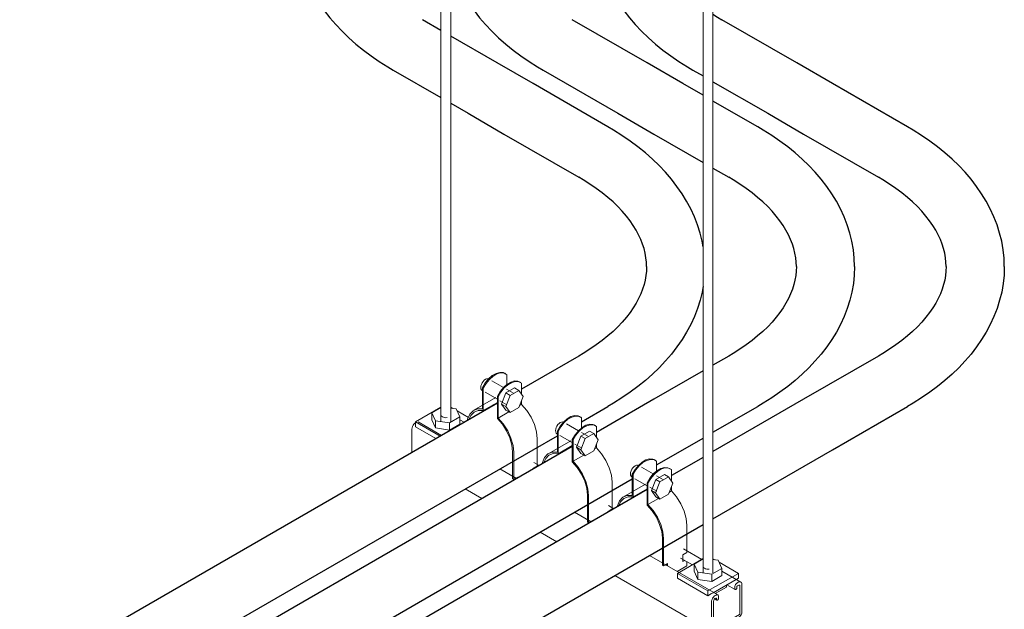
# Model space of a CAD drawing. Header units: inches. Extents: x 413 to 839, y -191 to 127.
# Tile 7 of 10: x 763 to 800, y 29 to 51. Entities that reach past the tile are written whole.
import ezdxf

# ---------------------------------------------------------------- set-up
doc = ezdxf.new("R2010")
doc.units = ezdxf.units.IN
doc.header["$MEASUREMENT"] = 0
for name, color, linetype, lineweight in [('A-GENM', 13, 'Continuous', 9), ('E-POWR-CNDT', 130, 'Continuous', 30), ('S-BEAM', 12, 'Continuous', 9), ('S-COLS', 52, 'Continuous', 9), ('S-FSTN', 2, 'Continuous', 9)]:
    doc.layers.add(name, color=color, linetype=linetype, lineweight=lineweight)

# ---------------------------------------------------------------- blocks, each defined once
blk = doc.blocks.new('P1100 - Pipe and Rigid Steel Conduit Clamp - P1117 - 2_-V40-3D - Retail 109 Rack Installation')
at = {"layer": 'A-GENM'}
for p, q in [((780.885, 37.645), (780.853, 37.663)), ((780.895, 37.633), (780.927, 37.615)), ((780.927, 37.615), (780.927, 37.238)), ((780.803, 37.128), (780.36, 37.384)), ((781.447, 37.32), (781.415, 37.339)), ((781.489, 37.291), (781.457, 37.309)), ((781.489, 36.869), (781.489, 37.291)), ((779.997, 37.016), (780.011, 37.008)), ((780.043, 37.105), (780.011, 37.123)), ((780.011, 37.123), (780.011, 36.318)), ((780.043, 36.259), (780.043, 37.105)), ((780.11, 36.951), (780.573, 36.683)), ((780.733, 36.503), (780.896, 36.923)), ((781.058, 36.83), (780.895, 36.409)), ((780.896, 36.923), (781.222, 37.111)), ((781.058, 36.83), (780.896, 36.923)), ((781.184, 36.908), (780.922, 37.059)), ((781.384, 37.018), (781.058, 36.83)), ((781.384, 37.018), (781.222, 37.111)), ((781.547, 36.786), (781.384, 37.018)), ((780.514, 36.748), (779.683, 36.268)), ((780.573, 36.565), (780.043, 36.259)), ((780.399, 36.473), (780.386, 36.433)), ((780.573, 36.799), (780.605, 36.78)), ((780.573, 35.952), (780.573, 36.799)), ((780.605, 36.78), (780.605, 35.975)), ((780.672, 36.626), (780.934, 36.475)), ((780.896, 36.271), (780.733, 36.503)), ((780.733, 36.503), (780.895, 36.409)), ((781.384, 36.366), (781.547, 36.786)), ((781.414, 36.442), (781.489, 36.486)), ((781.489, 36.486), (781.489, 36.636)), ((780.605, 35.975), (781.007, 36.207)), ((780.895, 36.409), (781.058, 36.178)), ((781.058, 36.178), (780.896, 36.271)), ((781.058, 36.178), (781.384, 36.366)), ((782.076, 35.185), (782.076, 34.166)), ((781.148, 34.701), (781.148, 33.681)), ((781.192, 33.656), (781.192, 34.675)), ((781.926, 34.08), (782.034, 34.142)), ((781.926, 34.052), (781.926, 34.08)), ((782.037, 34.144), (782.068, 34.162)), ((781.148, 33.681), (781.192, 33.656)), ((781.2, 33.66), (781.25, 33.69)), ((781.251, 33.69), (781.342, 33.743)), ((781.298, 33.689), (781.298, 33.717)), ((781.342, 33.743), (781.342, 33.715))]:
    blk.add_line(p, q, dxfattribs=at)
for points in [[(780.011, 37.123, 0), (780.115, 37.299, 0), (780.241, 37.454, 0), (780.381, 37.577, 0), (780.525, 37.66, 0), (780.665, 37.698, 0), (780.791, 37.689, 0), (780.895, 37.633, 0)], [(780.927, 37.615, 0), (780.823, 37.671, 0), (780.697, 37.68, 0), (780.557, 37.642, 0), (780.413, 37.558, 0), (780.273, 37.435, 0), (780.147, 37.281, 0), (780.043, 37.105, 0)], [(779.945, 37.13, 0), (779.951, 37.187, 0), (779.969, 37.246, 0), (779.997, 37.305, 0), (780.033, 37.358, 0), (780.076, 37.403, 0), (780.122, 37.437, 0), (780.167, 37.456, 0), (780.21, 37.46, 0), (780.24, 37.452, 0)], [(780.573, 36.799, 0), (780.677, 36.975, 0), (780.803, 37.129, 0), (780.943, 37.252, 0), (781.087, 37.335, 0), (781.227, 37.374, 0), (781.353, 37.365, 0), (781.457, 37.309, 0)], [(781.489, 37.291, 0), (781.385, 37.346, 0), (781.259, 37.356, 0), (781.119, 37.317, 0), (780.975, 37.234, 0), (780.835, 37.111, 0), (780.709, 36.956, 0), (780.605, 36.78, 0)], [(779.997, 37.016, 0), (779.969, 37.042, 0), (779.951, 37.081, 0), (779.945, 37.13, 0)], [(781.489, 36.486, 0), (781.683, 36.262, 0), (781.847, 36.004, 0), (781.971, 35.727, 0), (782.049, 35.449, 0), (782.076, 35.185, 0)], [(780.011, 36.318, 0), (779.818, 36.318, 0), (779.654, 36.249, 0), (779.529, 36.117, 0), (779.451, 35.929, 0), (779.442, 35.889, 0)], [(779.502, 35.923, 0), (779.571, 36.076, 0), (779.694, 36.201, 0), (779.854, 36.263, 0), (780.043, 36.259, 0)], [(780.573, 35.952, 0), (780.762, 35.739, 0), (780.923, 35.491, 0), (781.045, 35.225, 0), (781.122, 34.955, 0), (781.148, 34.701, 0)], [(781.192, 34.675, 0), (781.165, 34.939, 0), (781.087, 35.217, 0), (780.963, 35.493, 0), (780.799, 35.751, 0), (780.605, 35.975, 0)]]:
    blk.add_polyline3d(points, dxfattribs=at)
blk = doc.blocks.new('P1100 - Pipe and Rigid Steel Conduit Clamp - P1117 - 2_-V17-3D - Retail 109 Rack Installation')
at = {"layer": 'A-GENM'}
for p, q in [((614.008, -61.968), (613.976, -61.949)), ((614.018, -61.979), (614.05, -61.997)), ((614.05, -61.997), (614.05, -62.375)), ((613.926, -62.485), (613.483, -62.229)), ((614.57, -62.292), (614.538, -62.274)), ((614.612, -62.322), (614.58, -62.304)), ((614.612, -62.744), (614.612, -62.322)), ((613.12, -62.597), (613.134, -62.605)), ((613.166, -62.508), (613.134, -62.489)), ((613.134, -62.489), (613.134, -63.294)), ((613.166, -63.354), (613.166, -62.508)), ((613.233, -62.662), (613.696, -62.93)), ((613.696, -62.814), (613.728, -62.832)), ((613.696, -63.66), (613.696, -62.814)), ((613.728, -62.832), (613.728, -63.637)), ((613.856, -63.11), (614.019, -62.69)), ((614.181, -62.783), (614.018, -63.203)), ((614.019, -62.69), (614.345, -62.501)), ((614.181, -62.783), (614.019, -62.69)), ((614.307, -62.705), (614.045, -62.554)), ((614.507, -62.595), (614.181, -62.783)), ((614.507, -62.595), (614.345, -62.501)), ((614.67, -62.827), (614.507, -62.595)), ((614.507, -63.247), (614.67, -62.827)), ((613.637, -62.865), (612.806, -63.345)), ((613.696, -63.048), (613.166, -63.354)), ((613.522, -63.14), (613.509, -63.179)), ((613.795, -62.987), (614.057, -63.138)), ((614.019, -63.342), (613.856, -63.11)), ((613.856, -63.11), (614.018, -63.203)), ((614.018, -63.203), (614.181, -63.435)), ((614.536, -63.171), (614.612, -63.127)), ((614.612, -63.127), (614.612, -62.976)), ((613.728, -63.637), (614.13, -63.405)), ((614.181, -63.435), (614.019, -63.342)), ((614.181, -63.435), (614.507, -63.247)), ((615.199, -64.427), (615.199, -65.446)), ((614.271, -64.912), (614.271, -65.931)), ((614.315, -65.957), (614.315, -64.937)), ((615.049, -65.533), (615.191, -65.451)), ((615.049, -65.561), (615.049, -65.533)), ((614.271, -65.931), (614.315, -65.957)), ((614.322, -65.952), (614.373, -65.923)), ((614.374, -65.923), (614.465, -65.87)), ((614.421, -65.923), (614.421, -65.896)), ((614.465, -65.87), (614.465, -65.898))]:
    blk.add_line(p, q, dxfattribs=at)
for points in [[(613.134, -62.489, 0), (613.238, -62.313, 0), (613.364, -62.159, 0), (613.504, -62.036, 0), (613.648, -61.953, 0), (613.788, -61.914, 0), (613.914, -61.923, 0), (614.018, -61.979, 0)], [(614.05, -61.997, 0), (613.946, -61.942, 0), (613.82, -61.933, 0), (613.68, -61.971, 0), (613.535, -62.054, 0), (613.396, -62.177, 0), (613.27, -62.332, 0), (613.166, -62.508, 0)], [(613.068, -62.482, 0), (613.074, -62.426, 0), (613.091, -62.366, 0), (613.12, -62.308, 0), (613.156, -62.254, 0), (613.199, -62.209, 0), (613.245, -62.176, 0), (613.29, -62.157, 0), (613.333, -62.152, 0), (613.363, -62.16, 0)], [(613.696, -62.814, 0), (613.8, -62.638, 0), (613.926, -62.484, 0), (614.066, -62.361, 0), (614.21, -62.277, 0), (614.35, -62.239, 0), (614.476, -62.248, 0), (614.58, -62.304, 0)], [(614.612, -62.322, 0), (614.508, -62.266, 0), (614.382, -62.257, 0), (614.242, -62.296, 0), (614.098, -62.379, 0), (613.958, -62.502, 0), (613.832, -62.656, 0), (613.728, -62.832, 0)], [(613.12, -62.597, 0), (613.091, -62.571, 0), (613.074, -62.532, 0), (613.068, -62.482, 0)], [(614.612, -63.127, 0), (614.805, -63.351, 0), (614.969, -63.609, 0), (615.094, -63.885, 0), (615.172, -64.164, 0), (615.199, -64.427, 0)], [(613.134, -63.294, 0), (612.94, -63.295, 0), (612.776, -63.363, 0), (612.652, -63.496, 0), (612.574, -63.684, 0), (612.565, -63.723, 0)], [(612.625, -63.69, 0), (612.694, -63.537, 0), (612.816, -63.412, 0), (612.977, -63.349, 0), (613.166, -63.354, 0)], [(613.696, -63.66, 0), (613.885, -63.874, 0), (614.045, -64.121, 0), (614.168, -64.388, 0), (614.245, -64.657, 0), (614.271, -64.912, 0)], [(614.315, -64.937, 0), (614.288, -64.674, 0), (614.21, -64.396, 0), (614.086, -64.119, 0), (613.921, -63.861, 0), (613.728, -63.637, 0)]]:
    blk.add_polyline3d(points, dxfattribs=at)
blk = doc.blocks.new('P1100 - Pipe and Rigid Steel Conduit Clamp - P1117 - 2_-V18-3D - Retail 109 Rack Installation')
at = {"layer": 'A-GENM'}
for p, q in [((616.836, -63.601), (616.804, -63.582)), ((616.754, -64.118), (616.311, -63.862)), ((616.846, -63.612), (616.878, -63.63)), ((616.878, -63.63), (616.878, -64.008)), ((617.398, -63.925), (617.367, -63.907)), ((617.44, -63.955), (617.408, -63.937)), ((617.44, -64.377), (617.44, -63.955)), ((615.948, -64.23), (615.962, -64.238)), ((615.994, -64.141), (615.962, -64.122)), ((615.962, -64.122), (615.962, -64.927)), ((615.994, -64.987), (615.994, -64.141)), ((616.061, -64.295), (616.525, -64.563)), ((616.685, -64.743), (616.848, -64.323)), ((616.848, -64.323), (617.174, -64.134)), ((617.009, -64.416), (616.848, -64.323)), ((617.136, -64.338), (616.873, -64.187)), ((617.335, -64.228), (617.009, -64.416)), ((617.335, -64.228), (617.174, -64.134)), ((617.498, -64.46), (617.335, -64.228)), ((616.466, -64.498), (615.634, -64.978)), ((616.525, -64.681), (615.994, -64.987)), ((616.525, -64.447), (616.556, -64.465)), ((616.525, -65.293), (616.525, -64.447)), ((616.556, -64.465), (616.556, -65.27)), ((616.623, -64.62), (616.886, -64.771)), ((617.009, -64.416), (616.846, -64.836)), ((617.335, -64.88), (617.498, -64.46)), ((617.44, -64.76), (617.44, -64.609)), ((616.35, -64.773), (616.337, -64.812)), ((616.556, -65.27), (616.958, -65.038)), ((616.848, -64.975), (616.685, -64.743)), ((616.685, -64.743), (616.846, -64.836)), ((616.846, -64.836), (617.009, -65.068)), ((617.009, -65.068), (616.848, -64.975)), ((617.009, -65.068), (617.335, -64.88)), ((617.365, -64.804), (617.44, -64.76)), ((618.027, -66.06), (618.027, -67.079)), ((617.099, -66.545), (617.099, -67.564)), ((617.143, -67.59), (617.143, -66.57)), ((617.877, -67.166), (618.019, -67.084)), ((617.877, -67.422), (617.877, -67.166)), ((617.099, -67.564), (617.143, -67.59)), ((617.151, -67.585), (617.202, -67.556)), ((617.202, -67.556), (617.293, -67.503)), ((617.249, -67.563), (617.249, -67.529)), ((617.293, -67.503), (617.293, -67.589)), ((618.027, -67.583), (617.656, -67.798)), ((617.877, -67.371), (617.903, -67.356)), ((617.948, -67.381), (617.877, -67.422)), ((618.027, -67.428), (618.027, -67.583))]:
    blk.add_line(p, q, dxfattribs=at)
for points in [[(615.962, -64.122, 0), (616.066, -63.946, 0), (616.192, -63.792, 0), (616.332, -63.669, 0), (616.477, -63.586, 0), (616.616, -63.547, 0), (616.742, -63.556, 0), (616.846, -63.612, 0)], [(616.878, -63.63, 0), (616.774, -63.575, 0), (616.648, -63.565, 0), (616.508, -63.604, 0), (616.364, -63.687, 0), (616.224, -63.81, 0), (616.098, -63.965, 0), (615.994, -64.141, 0)], [(615.896, -64.115, 0), (615.902, -64.059, 0), (615.92, -63.999, 0), (615.948, -63.941, 0), (615.985, -63.887, 0), (616.027, -63.842, 0), (616.073, -63.809, 0), (616.119, -63.79, 0), (616.161, -63.785, 0), (616.192, -63.793, 0)], [(616.525, -64.447, 0), (616.628, -64.271, 0), (616.754, -64.117, 0), (616.894, -63.994, 0), (617.039, -63.91, 0), (617.179, -63.872, 0), (617.304, -63.881, 0), (617.408, -63.937, 0)], [(617.44, -63.955, 0), (617.336, -63.899, 0), (617.21, -63.89, 0), (617.071, -63.929, 0), (616.926, -64.012, 0), (616.786, -64.135, 0), (616.66, -64.289, 0), (616.556, -64.465, 0)], [(615.948, -64.23, 0), (615.92, -64.204, 0), (615.902, -64.165, 0), (615.896, -64.115, 0)], [(615.962, -64.927, 0), (615.769, -64.928, 0), (615.605, -64.996, 0), (615.48, -65.129, 0), (615.402, -65.317, 0), (615.393, -65.356, 0)], [(615.453, -65.323, 0), (615.522, -65.17, 0), (615.645, -65.045, 0), (615.805, -64.982, 0), (615.994, -64.987, 0)], [(617.44, -64.76, 0), (617.634, -64.984, 0), (617.798, -65.242, 0), (617.923, -65.518, 0), (618.001, -65.797, 0), (618.027, -66.06, 0)], [(616.525, -65.293, 0), (616.713, -65.507, 0), (616.874, -65.754, 0), (616.996, -66.021, 0), (617.073, -66.29, 0), (617.099, -66.545, 0)], [(617.143, -66.57, 0), (617.117, -66.307, 0), (617.039, -66.029, 0), (616.914, -65.752, 0), (616.75, -65.494, 0), (616.556, -65.27, 0)]]:
    blk.add_polyline3d(points, dxfattribs=at)
blk = doc.blocks.new('Vertical Rod - Rod-V19-3D - Retail 109 Rack Installation')
at = {"layer": 'S-COLS'}
for p, q in [((618.636, -37.833), (618.636, -67.855)), ((619.011, -67.851), (619.011, -37.832))]:
    blk.add_line(p, q, dxfattribs=at)
blk = doc.blocks.new('P1060 Series Square Washer - P1064 - Rod Dia 1_2_-V20-3D - Retail 109 Rack Installation')
at = {"layer": 'S-FSTN'}
for p, q in [((607.774, -62.155), (608.737, -61.599)), ((609.181, -61.641), (609.112, -61.601)), ((609.773, -61.983), (609.346, -61.736)), ((607.774, -62.334), (607.774, -62.155)), ((607.774, -62.155), (608.704, -62.692)), ((608.549, -62.781), (607.774, -62.334))]:
    blk.add_line(p, q, dxfattribs=at)
blk = doc.blocks.new('P1060 Series Square Washer - P1064 - Rod Dia 1_2_-V41-3D - Retail 109 Rack Installation')
at = {"layer": 'S-FSTN'}
for p, q in [((787.379, 30.109), (788.342, 30.665)), ((788.786, 30.623), (788.717, 30.663)), ((789.677, 30.109), (788.951, 30.528)), ((787.379, 29.93), (787.379, 30.109)), ((787.379, 30.109), (788.528, 29.445)), ((788.528, 29.267), (787.379, 29.93)), ((789.677, 30.109), (788.528, 29.445)), ((788.72, 29.377), (789.677, 29.93)), ((789.677, 29.93), (789.677, 30.109)), ((788.528, 29.445), (788.528, 29.267)), ((788.668, 29.348), (788.72, 29.377)), ((788.528, 29.267), (788.665, 29.346))]:
    blk.add_line(p, q, dxfattribs=at)
blk = doc.blocks.new('Hex_Nut - P1064 - Rod Dia 1_2_-V22-3D - Retail 109 Rack Installation')
at = {"layer": 'S-FSTN'}
for p, q in [((608.737, -61.608), (608.398, -61.804)), ((609.313, -61.66), (609.112, -61.63)), ((609.448, -61.966), (609.313, -61.66)), ((608.398, -61.804), (608.534, -62.11)), ((608.398, -62.074), (608.398, -61.804)), ((608.534, -62.38), (608.398, -62.074)), ((608.742, -61.913), (608.736, -61.885)), ((608.761, -61.939), (608.743, -61.915)), ((608.791, -61.962), (608.762, -61.94)), ((608.829, -61.979), (608.791, -61.962)), ((608.875, -61.99), (608.83, -61.979)), ((608.923, -61.993), (608.875, -61.99)), ((608.972, -61.99), (608.924, -61.993)), ((609.064, -62.188), (609.448, -61.966)), ((609.448, -62.236), (609.448, -61.966)), ((608.534, -62.11), (609.064, -62.188)), ((608.534, -62.11), (608.534, -62.38)), ((609.064, -62.458), (608.534, -62.38)), ((609.064, -62.458), (609.064, -62.188)), ((609.448, -62.236), (609.064, -62.458))]:
    blk.add_line(p, q, dxfattribs=at)
blk = doc.blocks.new('Channel Nut - P3010 - 1_2_-V23-3D - Retail 109 Rack Installation')
at = {"layer": 'S-BEAM'}
for p, q in [((619.097, -68.629), (619.515, -68.388)), ((619.515, -68.388), (619.515, -68.313)), ((619.515, -68.313), (619.515, -68.388))]:
    blk.add_line(p, q, dxfattribs=at)
blk = doc.blocks.new('Channel - Beam Loading - P1000-V42-3D - Retail 109 Rack Installation')
at = {"layer": 'S-BEAM'}
for p, q in [((778.464, 35.319), (777.585, 35.827)), ((779.322, 35.814), (779.154, 35.911)), ((777.347, 34.674), (777.347, 35.56)), ((782.15, 34.181), (781.945, 34.3)), ((781.293, 33.686), (780.661, 34.051)), ((779.359, 33.299), (779.991, 32.934)), ((784.121, 32.053), (783.489, 32.418)), ((784.978, 32.548), (784.773, 32.667)), ((782.187, 31.666), (782.819, 31.301)), ((788.299, 30.631), (787.601, 31.034)), ((788.899, 29.295), (786.317, 30.785)), ((787.495, 30.687), (787.938, 30.432)), ((789.769, 29.782), (789.056, 30.194)), ((785.015, 30.034), (788.689, 27.912)), ((789.669, 29.773), (789.639, 29.755)), ((789.242, 29.679), (789.555, 29.498)), ((789.544, 29.59), (789.544, 29.522)), ((789.618, 29.565), (789.618, 29.602)), ((789.641, 29.64), (789.669, 29.657)), ((789.736, 29.618), (789.736, 28.596)), ((789.81, 28.638), (789.81, 29.692)), ((788.661, 29.028), (788.661, 27.975)), ((788.735, 28.018), (788.735, 29.041)), ((788.756, 29.161), (788.863, 29.099)), ((788.831, 29.288), (788.801, 29.271)), ((788.801, 29.155), (788.83, 29.172)), ((788.852, 29.159), (788.852, 29.123)), ((788.927, 29.166), (788.927, 29.233)), ((789.714, 28.557), (788.757, 28.005)), ((788.757, 27.919), (789.713, 28.471))]:
    blk.add_line(p, q, dxfattribs=at)
for points in [[(777.347, 35.56, 0), (777.352, 35.605, 0), (777.366, 35.652, 0), (777.388, 35.699, 0), (777.417, 35.741, 0), (777.451, 35.777, 0), (777.48, 35.798, 0)], [(789.639, 29.755, 0), (789.614, 29.737, 0), (789.591, 29.713, 0), (789.572, 29.684, 0), (789.557, 29.652, 0), (789.547, 29.621, 0), (789.544, 29.59, 0)], [(789.81, 29.692, 0), (789.805, 29.731, 0), (789.791, 29.762, 0), (789.769, 29.782, 0), (789.74, 29.791, 0), (789.706, 29.788, 0), (789.669, 29.773, 0)], [(789.544, 29.522, 0), (789.545, 29.513, 0), (789.548, 29.505, 0), (789.553, 29.499, 0), (789.56, 29.496, 0), (789.568, 29.496, 0), (789.577, 29.499, 0), (789.586, 29.504, 0), (789.594, 29.511, 0), (789.602, 29.521, 0), (789.609, 29.531, 0), (789.614, 29.543, 0), (789.617, 29.554, 0), (789.618, 29.565, 0)], [(789.618, 29.602, 0), (789.619, 29.609, 0), (789.621, 29.616, 0), (789.625, 29.623, 0), (789.629, 29.63, 0), (789.635, 29.636, 0), (789.641, 29.64, 0)], [(789.669, 29.657, 0), (789.687, 29.664, 0), (789.702, 29.665, 0), (789.716, 29.661, 0), (789.727, 29.651, 0), (789.733, 29.637, 0), (789.736, 29.618, 0)], [(788.801, 29.271, 0), (788.765, 29.245, 0), (788.731, 29.209, 0), (788.702, 29.167, 0), (788.68, 29.12, 0), (788.666, 29.073, 0), (788.661, 29.028, 0)], [(788.735, 29.041, 0), (788.737, 29.062, 0), (788.744, 29.084, 0), (788.755, 29.106, 0), (788.768, 29.126, 0), (788.784, 29.143, 0), (788.801, 29.155, 0)], [(788.83, 29.172, 0), (788.836, 29.175, 0), (788.841, 29.175, 0), (788.846, 29.174, 0), (788.849, 29.17, 0), (788.852, 29.166, 0), (788.852, 29.159, 0)], [(788.927, 29.233, 0), (788.924, 29.26, 0), (788.914, 29.281, 0), (788.899, 29.295, 0), (788.879, 29.301, 0), (788.855, 29.299, 0), (788.831, 29.288, 0)], [(788.852, 29.123, 0), (788.853, 29.113, 0), (788.857, 29.106, 0), (788.862, 29.1, 0), (788.868, 29.097, 0), (788.876, 29.097, 0), (788.885, 29.099, 0), (788.894, 29.104, 0), (788.903, 29.112, 0), (788.911, 29.121, 0), (788.918, 29.132, 0), (788.923, 29.144, 0), (788.926, 29.155, 0), (788.927, 29.166, 0)], [(789.713, 28.471, 0), (789.738, 28.489, 0), (789.762, 28.514, 0), (789.782, 28.543, 0), (789.797, 28.575, 0), (789.806, 28.607, 0), (789.81, 28.638, 0)], [(789.736, 28.596, 0), (789.735, 28.589, 0), (789.733, 28.581, 0), (789.729, 28.574, 0), (789.725, 28.567, 0), (789.719, 28.562, 0), (789.714, 28.557, 0)], [(788.661, 27.975, 0), (788.664, 27.948, 0), (788.674, 27.927, 0), (788.689, 27.912, 0), (788.709, 27.906, 0), (788.732, 27.908, 0), (788.757, 27.919, 0)], [(788.757, 28.005, 0), (788.751, 28.003, 0), (788.746, 28.002, 0), (788.742, 28.004, 0), (788.738, 28.007, 0), (788.736, 28.012, 0), (788.735, 28.018, 0)]]:
    blk.add_polyline3d(points, dxfattribs=at)

msp = doc.modelspace()

# ---------------------------------------------------------------- linework, layer by layer
at = {"layer": 'E-POWR-CNDT'}
for p, q in [((778.443, 50.611), (777.742, 51.015)), ((786.228, 49.382), (783.399, 51.015)), ((791.884, 49.382), (789.056, 51.015)), ((780.571, 49.382), (778.818, 50.394)), ((776.644, 49.113), (778.443, 48.074)), ((781.923, 48.602), (780.571, 49.382)), ((782.301, 49.113), (785.129, 47.48)), ((787.58, 48.602), (786.228, 49.382)), ((787.958, 49.113), (788.342, 48.891)), ((793.236, 48.602), (791.884, 49.382)), ((784.751, 46.969), (781.923, 48.602)), ((788.342, 48.161), (787.58, 48.602)), ((788.717, 48.674), (790.786, 47.48)), ((796.065, 46.969), (793.236, 48.602)), ((778.818, 47.858), (779.472, 47.48)), ((790.408, 46.969), (788.717, 47.945)), ((779.472, 47.48), (780.824, 46.699)), ((785.129, 47.48), (786.481, 46.699)), ((790.786, 47.48), (792.138, 46.699)), ((780.824, 46.699), (783.653, 45.066)), ((786.481, 46.699), (788.342, 45.625)), ((792.138, 46.699), (794.966, 45.066)), ((788.717, 45.408), (789.309, 45.066)), ((783.653, 38.315), (781.489, 37.066)), ((789.309, 38.315), (788.715, 37.972)), ((794.966, 38.315), (792.138, 36.682)), ((788.342, 37.756), (786.481, 36.682)), ((780.573, 36.537), (703.864, -7.751)), ((786.481, 36.682), (784.317, 35.433)), ((792.138, 36.682), (788.716, 34.706)), ((783.755, 35.837), (784.751, 36.412)), ((788.716, 35.435), (790.408, 36.412)), ((793.236, 34.779), (796.065, 36.412)), ((781.923, 34.779), (782.84, 35.308)), ((787.58, 34.779), (788.342, 35.219)), ((703.862, -10.289), (781.923, 34.779)), ((783.402, 34.904), (703.863, -11.018)), ((786.584, 34.204), (787.58, 34.779)), ((788.717, 32.17), (793.236, 34.779)), ((788.342, 34.49), (787.146, 33.8)), ((703.863, -13.555), (785.668, 33.675)), ((786.23, 33.271), (703.863, -14.284)), ((703.864, -16.82), (788.342, 31.953))]:
    msp.add_line(p, q, dxfattribs=at)
for points in [[(772.99, 54.391, 0), (773.001, 54.07, 0), (773.035, 53.751, 0), (773.09, 53.434, 0), (773.166, 53.12, 0), (773.264, 52.811, 0), (773.381, 52.508, 0), (773.518, 52.21, 0), (773.674, 51.919, 0), (773.848, 51.635, 0), (774.039, 51.359, 0), (774.247, 51.09, 0), (774.471, 50.83, 0), (774.71, 50.577, 0), (774.964, 50.332, 0), (775.232, 50.096, 0), (775.513, 49.868, 0), (775.808, 49.649, 0), (776.115, 49.438, 0), (776.435, 49.236, 0), (776.644, 49.113, 0)], [(784.304, 54.391, 0), (784.315, 54.07, 0), (784.348, 53.751, 0), (784.403, 53.434, 0), (784.48, 53.12, 0), (784.577, 52.811, 0), (784.695, 52.508, 0), (784.832, 52.21, 0), (784.988, 51.919, 0), (785.162, 51.635, 0), (785.353, 51.359, 0), (785.561, 51.09, 0), (785.784, 50.83, 0), (786.023, 50.577, 0), (786.277, 50.332, 0), (786.545, 50.096, 0), (786.827, 49.868, 0), (787.122, 49.649, 0), (787.429, 49.438, 0), (787.749, 49.236, 0), (787.958, 49.113, 0)], [(778.818, 53.143, 0), (778.823, 53.12, 0), (778.92, 52.811, 0), (779.038, 52.508, 0), (779.175, 52.21, 0), (779.331, 51.919, 0), (779.505, 51.635, 0), (779.696, 51.359, 0), (779.904, 51.09, 0), (780.128, 50.83, 0), (780.367, 50.577, 0), (780.62, 50.332, 0), (780.888, 50.096, 0), (781.17, 49.868, 0), (781.465, 49.649, 0), (781.772, 49.438, 0), (782.092, 49.236, 0), (782.301, 49.113, 0)], [(788.717, 51.223, 0), (788.889, 51.114, 0), (789.056, 51.015, 0)], [(788.342, 42.436, 0), (788.305, 42.647, 0), (788.229, 42.961, 0), (788.131, 43.27, 0), (788.014, 43.574, 0), (787.877, 43.871, 0), (787.721, 44.162, 0), (787.547, 44.446, 0), (787.356, 44.722, 0), (787.148, 44.991, 0), (786.924, 45.252, 0), (786.685, 45.504, 0), (786.431, 45.749, 0), (786.163, 45.985, 0), (785.882, 46.213, 0), (785.587, 46.432, 0), (785.28, 46.643, 0), (784.96, 46.845, 0), (784.751, 46.969, 0)], [(794.062, 41.69, 0), (794.05, 42.011, 0), (794.017, 42.33, 0), (793.962, 42.647, 0), (793.886, 42.961, 0), (793.788, 43.27, 0), (793.671, 43.574, 0), (793.534, 43.871, 0), (793.378, 44.162, 0), (793.204, 44.446, 0), (793.013, 44.722, 0), (792.805, 44.991, 0), (792.581, 45.252, 0), (792.342, 45.504, 0), (792.088, 45.749, 0), (791.82, 45.985, 0), (791.539, 46.213, 0), (791.244, 46.432, 0), (790.936, 46.643, 0), (790.617, 46.845, 0), (790.408, 46.969, 0)], [(799.718, 41.69, 0), (799.707, 42.011, 0), (799.674, 42.33, 0), (799.619, 42.647, 0), (799.543, 42.961, 0), (799.445, 43.27, 0), (799.328, 43.574, 0), (799.19, 43.871, 0), (799.035, 44.162, 0), (798.861, 44.446, 0), (798.67, 44.722, 0), (798.462, 44.991, 0), (798.238, 45.252, 0), (797.999, 45.504, 0), (797.745, 45.749, 0), (797.477, 45.985, 0), (797.196, 46.213, 0), (796.901, 46.432, 0), (796.593, 46.643, 0), (796.274, 46.845, 0), (796.065, 46.969, 0)], [(786.208, 41.69, 0), (786.202, 41.859, 0), (786.184, 42.028, 0), (786.155, 42.198, 0), (786.113, 42.37, 0), (786.059, 42.542, 0), (785.991, 42.716, 0), (785.91, 42.892, 0), (785.815, 43.068, 0), (785.707, 43.246, 0), (785.583, 43.424, 0), (785.445, 43.603, 0), (785.293, 43.781, 0), (785.125, 43.957, 0), (784.943, 44.133, 0), (784.747, 44.306, 0), (784.536, 44.477, 0), (784.31, 44.644, 0), (784.072, 44.808, 0), (783.819, 44.967, 0), (783.653, 45.066, 0)], [(791.865, 41.69, 0), (791.859, 41.859, 0), (791.841, 42.028, 0), (791.812, 42.198, 0), (791.77, 42.37, 0), (791.715, 42.542, 0), (791.648, 42.716, 0), (791.567, 42.892, 0), (791.472, 43.068, 0), (791.363, 43.246, 0), (791.24, 43.424, 0), (791.102, 43.603, 0), (790.95, 43.781, 0), (790.782, 43.957, 0), (790.6, 44.133, 0), (790.403, 44.306, 0), (790.192, 44.477, 0), (789.967, 44.644, 0), (789.728, 44.808, 0), (789.476, 44.967, 0), (789.309, 45.066, 0)], [(797.521, 41.69, 0), (797.516, 41.859, 0), (797.498, 42.028, 0), (797.468, 42.198, 0), (797.427, 42.37, 0), (797.372, 42.542, 0), (797.305, 42.716, 0), (797.224, 42.892, 0), (797.129, 43.068, 0), (797.02, 43.246, 0), (796.897, 43.424, 0), (796.759, 43.603, 0), (796.606, 43.781, 0), (796.439, 43.957, 0), (796.257, 44.133, 0), (796.06, 44.306, 0), (795.849, 44.477, 0), (795.624, 44.644, 0), (795.385, 44.808, 0), (795.133, 44.967, 0), (794.966, 45.066, 0)], [(786.208, 41.69, 0), (786.202, 41.522, 0), (786.184, 41.352, 0), (786.155, 41.182, 0), (786.113, 41.011, 0), (786.059, 40.839, 0), (785.991, 40.664, 0), (785.91, 40.489, 0), (785.815, 40.312, 0), (785.707, 40.135, 0), (785.583, 39.956, 0), (785.445, 39.778, 0), (785.293, 39.6, 0), (785.125, 39.423, 0), (784.943, 39.248, 0), (784.747, 39.075, 0), (784.536, 38.904, 0), (784.31, 38.737, 0), (784.072, 38.573, 0), (783.819, 38.413, 0), (783.653, 38.315, 0)], [(791.865, 41.69, 0), (791.859, 41.522, 0), (791.841, 41.352, 0), (791.812, 41.182, 0), (791.77, 41.011, 0), (791.715, 40.839, 0), (791.648, 40.664, 0), (791.567, 40.489, 0), (791.472, 40.312, 0), (791.363, 40.135, 0), (791.24, 39.956, 0), (791.102, 39.778, 0), (790.95, 39.6, 0), (790.782, 39.423, 0), (790.6, 39.248, 0), (790.403, 39.075, 0), (790.192, 38.904, 0), (789.967, 38.737, 0), (789.728, 38.573, 0), (789.476, 38.413, 0), (789.309, 38.315, 0)], [(794.062, 41.69, 0), (794.05, 41.37, 0), (794.017, 41.05, 0), (793.962, 40.733, 0), (793.886, 40.42, 0), (793.788, 40.111, 0), (793.671, 39.807, 0), (793.534, 39.51, 0), (793.378, 39.219, 0), (793.204, 38.935, 0), (793.013, 38.658, 0), (792.805, 38.39, 0), (792.581, 38.129, 0), (792.342, 37.876, 0), (792.088, 37.632, 0), (791.82, 37.396, 0), (791.539, 37.168, 0), (791.244, 36.949, 0), (790.936, 36.738, 0), (790.617, 36.536, 0), (790.408, 36.412, 0)], [(797.521, 41.69, 0), (797.516, 41.522, 0), (797.498, 41.352, 0), (797.468, 41.182, 0), (797.427, 41.011, 0), (797.372, 40.839, 0), (797.305, 40.664, 0), (797.224, 40.489, 0), (797.129, 40.312, 0), (797.02, 40.135, 0), (796.897, 39.956, 0), (796.759, 39.778, 0), (796.606, 39.6, 0), (796.439, 39.423, 0), (796.257, 39.248, 0), (796.06, 39.075, 0), (795.849, 38.904, 0), (795.624, 38.737, 0), (795.385, 38.573, 0), (795.133, 38.413, 0), (794.966, 38.315, 0)], [(799.718, 41.69, 0), (799.707, 41.37, 0), (799.674, 41.05, 0), (799.619, 40.733, 0), (799.543, 40.42, 0), (799.445, 40.111, 0), (799.328, 39.807, 0), (799.19, 39.51, 0), (799.035, 39.219, 0), (798.861, 38.935, 0), (798.67, 38.658, 0), (798.462, 38.39, 0), (798.238, 38.129, 0), (797.999, 37.876, 0), (797.745, 37.632, 0), (797.477, 37.396, 0), (797.196, 37.168, 0), (796.901, 36.949, 0), (796.593, 36.738, 0), (796.274, 36.536, 0), (796.065, 36.412, 0)], [(788.342, 40.945, 0), (788.305, 40.733, 0), (788.229, 40.42, 0), (788.131, 40.111, 0), (788.014, 39.807, 0), (787.877, 39.51, 0), (787.721, 39.219, 0), (787.547, 38.935, 0), (787.356, 38.658, 0), (787.148, 38.39, 0), (786.924, 38.129, 0), (786.685, 37.876, 0), (786.431, 37.632, 0), (786.163, 37.396, 0), (785.882, 37.168, 0), (785.587, 36.949, 0), (785.28, 36.738, 0), (784.96, 36.536, 0), (784.751, 36.412, 0)]]:
    msp.add_polyline3d(points, dxfattribs=at)

# ---------------------------------------------------------------- block references
at = {"layer": 'A-GENM'}
for name, p in [('P1100 - Pipe and Rigid Steel Conduit Clamp - P1117 - 2_-V40-3D - Retail 109 Rack Installation', (0, 0)), ('P1100 - Pipe and Rigid Steel Conduit Clamp - P1117 - 2_-V17-3D - Retail 109 Rack Installation', (169.706, 97.98)), ('P1100 - Pipe and Rigid Steel Conduit Clamp - P1117 - 2_-V18-3D - Retail 109 Rack Installation', (169.706, 97.98))]:
    msp.add_blockref(name, p, dxfattribs=at)
at = {"layer": 'S-BEAM'}
for name, p in [('Channel - Beam Loading - P1000-V42-3D - Retail 109 Rack Installation', (0, 0)), ('Channel Nut - P3010 - 1_2_-V23-3D - Retail 109 Rack Installation', (169.706, 97.98))]:
    msp.add_blockref(name, p, dxfattribs=at)
at = {"layer": 'S-COLS'}
for p in [(159.806, 103.695), (169.706, 97.98)]:
    msp.add_blockref('Vertical Rod - Rod-V19-3D - Retail 109 Rack Installation', p, dxfattribs=at)
at = {"layer": 'S-FSTN'}
for name, p in [('P1060 Series Square Washer - P1064 - Rod Dia 1_2_-V20-3D - Retail 109 Rack Installation', (169.706, 97.98)), ('Hex_Nut - P1064 - Rod Dia 1_2_-V22-3D - Retail 109 Rack Installation', (169.706, 97.98)), ('P1060 Series Square Washer - P1064 - Rod Dia 1_2_-V41-3D - Retail 109 Rack Installation', (0, 0)), ('Hex_Nut - P1064 - Rod Dia 1_2_-V22-3D - Retail 109 Rack Installation', (179.605, 92.264))]:
    msp.add_blockref(name, p, dxfattribs=at)

doc.saveas('drawing.dxf')
